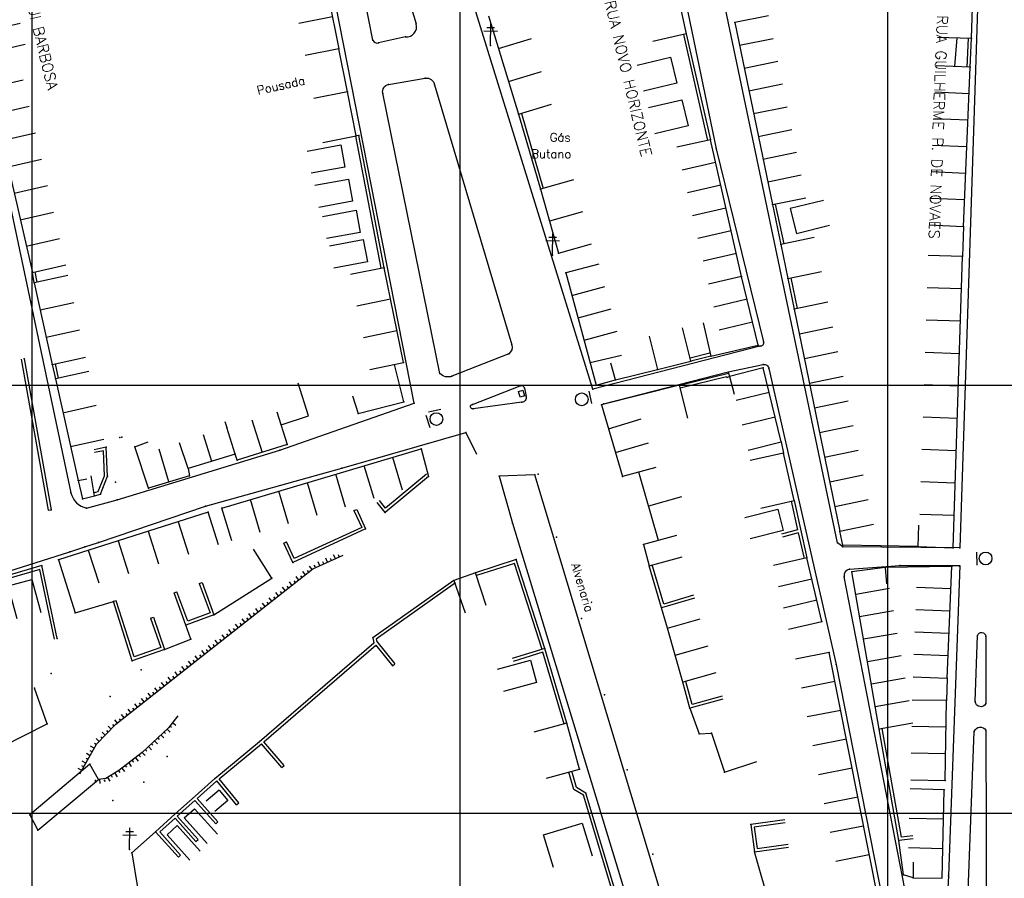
# Model space of a CAD drawing. Header units: millimetres. Extents: x 196436 to 199900, y 8705373 to 8708636.
# Tile 46 of 92: x 198297 to 198527, y 8706585 to 8706785. Entities that reach past the tile are written whole.
import ezdxf
from ezdxf.enums import TextEntityAlignment as Align

# ---------------------------------------------------------------- set-up
doc = ezdxf.new("R2010")
doc.units = ezdxf.units.MM
doc.header["$LTSCALE"] = 5
for name, color, linetype in [('CASA', 6, 'Continuous'), ('CERCA', 3, 'CERCA_LINE'), ('MALHA', 9, 'Continuous'), ('MEIO-FIO', 7, 'Continuous'), ('MURO', 9, 'Continuous'), ('PE', 7, 'Continuous'), ('PL', 23, 'Continuous'), ('PONTE', 3, 'Continuous'), ('POSTE', 3, 'Continuous'), ('TALUDE', 212, 'Continuous'), ('TEXTO', 2, 'Continuous'), ('TXT_NRUA', 3, 'Continuous')]:
    doc.layers.add(name, color=color, linetype=linetype)
doc.styles.add('GEOSIS', font='ROMANS.SHX')
doc.linetypes.add('CERCA_LINE', pattern='A,0.5,-0.2,["X",Standard,S=0.1,R=0,X=-0.1,Y=-0.05],-0.25', length=0.95)

# ---------------------------------------------------------------- blocks, each defined once
blk = doc.blocks.new('C')
at = {"layer": 'CASA'}
blk.add_lwpolyline([(0, 0), (0, 8)], dxfattribs=at)
blk = doc.blocks.new('A$C52B76FAD')
at = {"layer": 'CASA'}
for points in [[(0, 8), (0, 0)], [(0, 8), (5, 8)], [(5, 8), (5, 0)]]:
    blk.add_lwpolyline(points, dxfattribs=at)
blk = doc.blocks.new('A$C4E6421C2')
at = {"layer": 'CASA', "rotation": 289.1624398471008}
blk.add_blockref('A$C52B76FAD', (0, 4.72), dxfattribs=at)
blk = doc.blocks.new('T1')
at = {"layer": 'TALUDE'}
for points in [[(0, 0), (0, 1)], [(1, 0), (1, 0.5)]]:
    blk.add_lwpolyline(points, dxfattribs=at)
blk = doc.blocks.new('PL')
at = {"layer": 'PL'}
blk.add_line((2.01, 1.49), (2.01, -1.49), dxfattribs=at)
blk.add_circle((0, 0), 1.49, dxfattribs=at)

msp = doc.modelspace()

# ---------------------------------------------------------------- linework, layer by layer
at = {"layer": 'CASA'}
for p, q in [((198359.873, 8706839.244), (198371.724, 8706778.614)), ((198519.644, 8706781.113), (198520.61, 8706810.442)), ((198448.345, 8706802.636), (198452.957, 8706782.127)), ((198406.765, 8706786.367), (198413.776, 8706763.345)), ((198472.16, 8706786.378), (198464.323, 8706784.767)), ((198464.323, 8706784.767), (198473.073, 8706742.209)), ((198452.957, 8706782.127), (198445.152, 8706780.372)), ((198511.648, 8706781.377), (198519.644, 8706781.113)), ((198371.724, 8706778.614), (198363.873, 8706777.079)), ((198288.768, 8706775.789), (198300.132, 8706726.324)), ((198519.315, 8706774.344), (198511.323, 8706774.684)), ((198517.733, 8706737.118), (198519.315, 8706774.344)), ((198413.776, 8706763.345), (198421.429, 8706765.676)), ((198376.423, 8706758.377), (198375.832, 8706758.298)), ((198458.582, 8706757.38), (198450.781, 8706755.607)), ((198465.893, 8706725.453), (198458.582, 8706757.38)), ((198426.566, 8706747.988), (198418.868, 8706745.812)), ((198418.868, 8706745.812), (198423.085, 8706730.9)), ((198473.073, 8706742.209), (198480.909, 8706743.82)), ((198428.675, 8706740.532), (198420.976, 8706738.356)), ((198509.741, 8706737.458), (198517.733, 8706737.118)), ((198423.085, 8706730.9), (198430.783, 8706733.077)), ((198517.508, 8706730.062), (198509.512, 8706730.322)), ((198515.296, 8706662.006), (198517.508, 8706730.062)), ((198300.132, 8706726.324), (198307.928, 8706728.115)), ((198382.324, 8706727.479), (198374.485, 8706725.883)), ((198386.843, 8706705.285), (198382.324, 8706727.479)), ((198432.535, 8706728.332), (198424.814, 8706726.24)), ((198308.389, 8706725.676), (198300.575, 8706723.962)), ((198424.814, 8706726.24), (198431.912, 8706700.038)), ((198465.893, 8706725.453), (198458.112, 8706723.593)), ((198469.744, 8706709.347), (198465.893, 8706725.453)), ((198300.575, 8706723.962), (198304.768, 8706704.846)), ((198486.036, 8706719.422), (198478.199, 8706717.815)), ((198478.199, 8706717.815), (198488.844, 8706665.909)), ((198456.88, 8706714.606), (198458.668, 8706706.808)), ((198458.668, 8706706.808), (198469.744, 8706709.347)), ((198304.768, 8706704.846), (198312.582, 8706706.56)), ((198379.004, 8706703.689), (198386.843, 8706705.285)), ((198436.429, 8706701.229), (198435.345, 8706705.138)), ((198470.958, 8706704.066), (198463.074, 8706702.027)), ((198475.156, 8706686.744), (198470.958, 8706704.066)), ((198313.305, 8706703.223), (198305.499, 8706701.476)), ((198305.499, 8706701.476), (198310.809, 8706677.746)), ((198364.684, 8706692.86), (198362.218, 8706700.47)), ((198431.912, 8706700.038), (198436.429, 8706701.229)), ((198451.335, 8706700.052), (198433.12, 8706695.398)), ((198453.316, 8706692.301), (198451.335, 8706700.052)), ((198433.12, 8706695.398), (198438.083, 8706678.704)), ((198357.289, 8706693.786), (198359.698, 8706686.157)), ((198358.241, 8706690.772), (198364.684, 8706692.86)), ((198347.503, 8706683.906), (198345.608, 8706690.098)), ((198351.448, 8706691.942), (198353.857, 8706684.314)), ((198342.039, 8706682.211), (198340.144, 8706688.404)), ((198327.28, 8706675.956), (198324.054, 8706685.618)), ((198336.575, 8706680.516), (198334.5, 8706686.502)), ((198359.698, 8706686.157), (198348.016, 8706682.47)), ((198467.381, 8706684.86), (198475.156, 8706686.744)), ((198332.049, 8706677.401), (198329.73, 8706685.057)), ((198347.503, 8706683.906), (198336.575, 8706680.516)), ((198344.448, 8706671.307), (198391, 8706685.117)), ((198348.016, 8706682.47), (198347.503, 8706683.906)), ((198391, 8706685.117), (198392.715, 8706678.658)), ((198475.685, 8706684.134), (198467.876, 8706682.396)), ((198478.155, 8706673.037), (198475.685, 8706684.134)), ((198314.631, 8706674.174), (198313.862, 8706678.827)), ((198336.819, 8706678.845), (198327.28, 8706675.956)), ((198336.575, 8706680.516), (198336.819, 8706678.845)), ((198310.809, 8706677.746), (198311.821, 8706673.474)), ((198311.821, 8706673.474), (198314.631, 8706674.174)), ((198470.346, 8706671.299), (198478.155, 8706673.037)), ((198341.194, 8706670.338), (198306.204, 8706659.187)), ((198343.623, 8706662.716), (198341.194, 8706670.338)), ((198346.723, 8706663.637), (198344.448, 8706671.307)), ((198488.844, 8706665.909), (198496.681, 8706667.517)), ((198507.16, 8706662.285), (198515.296, 8706662.006)), ((198306.204, 8706659.187), (198310.166, 8706646.775)), ((198481.164, 8706659.657), (198473.37, 8706657.854)), ((198484.605, 8706644.775), (198481.164, 8706659.657)), ((198499.404, 8706657.385), (198491.637, 8706656.36)), ((198498.049, 8706619.626), (198491.637, 8706656.36)), ((198514.98, 8706657.665), (198499.404, 8706657.385)), ((198513.945, 8706631.526), (198514.98, 8706657.665)), ((198310.166, 8706646.775), (198319.085, 8706649.425)), ((198448.546, 8706643.234), (198456.236, 8706645.44)), ((198476.81, 8706642.973), (198484.605, 8706644.775)), ((198452.178, 8706630.573), (198448.546, 8706643.234)), ((198450.362, 8706636.904), (198458.052, 8706639.109)), ((198486.358, 8706637.535), (198478.51, 8706635.979)), ((198502.432, 8706556.425), (198486.358, 8706637.535)), ((198459.868, 8706632.779), (198452.178, 8706630.573)), ((198505.951, 8706631.843), (198513.945, 8706631.526)), ((198513.739, 8706626.299), (198505.74, 8706626.428)), ((198513.437, 8706607.631), (198513.739, 8706626.299)), ((198505.93, 8706621.001), (198498.049, 8706619.626)), ((198505.438, 8706607.76), (198513.437, 8706607.631)), ((198513.245, 8706605.473), (198505.248, 8706605.676)), ((198512.719, 8706584.756), (198513.245, 8706605.473)), ((198505.97, 8706588.5), (198505.945, 8706584.849)), ((198505.945, 8706584.849), (198512.719, 8706584.756))]:
    msp.add_line(p, q, dxfattribs=at)
for points in [[(198515.748, 8706774.496), (198516.227, 8706781.226)], [(198518.616, 8706774.378), (198518.945, 8706781.147)], [(198519.315, 8706774.344), (198519.644, 8706781.113)], [(198373.762, 8706768.594), (198371.724, 8706778.614)], [(198441.462, 8706774.844), (198449.242, 8706776.707), (198450.713, 8706770.565), (198442.933, 8706768.702)], [(198367.989, 8706756.721), (198375.832, 8706758.298), (198373.762, 8706768.594), (198365.919, 8706767.018)], [(198444.114, 8706764.881), (198451.894, 8706766.743), (198453.365, 8706760.601), (198445.585, 8706758.738)], [(198364.36, 8706754.739), (198372.226, 8706756.193), (198373.185, 8706751.006), (198365.318, 8706749.553)], [(198366.147, 8706746.747), (198374.014, 8706748.201), (198374.972, 8706743.014), (198367.105, 8706741.561)], [(198485.019, 8706743.211), (198477.25, 8706741.304), (198478.682, 8706735.47), (198486.451, 8706737.378)], [(198367.937, 8706739.456), (198375.804, 8706740.91), (198376.763, 8706735.723), (198368.896, 8706734.269)], [(198369.589, 8706732.585), (198377.456, 8706734.039), (198378.415, 8706728.852), (198370.548, 8706727.398)], [(198482.877, 8706734.514), (198475.047, 8706732.876), (198476.707, 8706724.941), (198484.538, 8706726.58)], [(198444.306, 8706711.451), (198446.259, 8706703.693), (198454.018, 8706705.646), (198452.065, 8706713.404)], [(198430.492, 8706705.278), (198437.806, 8706707.053)], [(198374.974, 8706697.556), (198376.25, 8706693.408), (198386.942, 8706696.131), (198384.745, 8706704.858)], [(198436.429, 8706701.229), (198446.259, 8706703.693)], [(198463.074, 8706702.027), (198464.165, 8706697.917)], [(198345.133, 8706691.547), (198345.608, 8706690.098)], [(198314.631, 8706674.174), (198316.068, 8706674.56), (198317.705, 8706678.717), (198317.389, 8706685.552), (198314.538, 8706684.938)], [(198324.054, 8706685.618), (198327.229, 8706686.776)], [(198475.156, 8706686.744), (198475.685, 8706684.134)], [(198314.45, 8706674.85), (198315.546, 8706675.144), (198316.998, 8706678.834), (198316.728, 8706684.694), (198314.685, 8706684.254)], [(198445.816, 8706680.755), (198438.083, 8706678.704)], [(198446.428, 8706663.701), (198441.864, 8706679.707)], [(198310.809, 8706677.746), (198312.839, 8706678.09)], [(198466.615, 8706669.048), (198474.373, 8706671.003), (198475.616, 8706666.065), (198467.859, 8706664.111)], [(198507.16, 8706662.285), (198507.27, 8706667.284)], [(198450.674, 8706664.844), (198442.949, 8706662.764), (198444.282, 8706657.815), (198452.006, 8706659.895)], [(198406.186, 8706648.549), (198403.718, 8706656.159), (198398.639, 8706654.374), (198401.292, 8706646.826)], [(198499.404, 8706657.385), (198499.741, 8706653.615)], [(198296.569, 8706645.372), (198294.477, 8706653.093), (198300.003, 8706654.591), (198302.096, 8706646.869)], [(198408.832, 8706633.655), (198416.565, 8706635.703), (198417.947, 8706630.484), (198410.213, 8706628.437)], [(198420.294, 8706608.167), (198428.009, 8706610.282), (198425.068, 8706621.011), (198417.353, 8706618.896)], [(198343.792, 8706605.365), (198340.731, 8706602.79)], [(198343.792, 8706605.365), (198345.846, 8706602.923)], [(198345.846, 8706602.923), (198342.784, 8706600.349)], [(198335.639, 8706598.872), (198338.021, 8706601.009)], [(198338.021, 8706601.009), (198343.363, 8706595.053)], [(198335.639, 8706598.872), (198340.981, 8706592.916)], [(198331.61, 8706594.95), (198333.992, 8706597.087)], [(198333.992, 8706597.087), (198339.333, 8706591.131)], [(198421.947, 8706587.267), (198419.611, 8706594.918), (198428.618, 8706597.668), (198430.954, 8706590.017)], [(198331.61, 8706594.95), (198336.951, 8706588.994)]]:
    msp.add_lwpolyline(points, dxfattribs=at)
msp.add_lwpolyline([(198413.735, 8706698.514), (198414.776, 8706698.812), (198415.154, 8706697.488), (198414.113, 8706697.191)], close=True, dxfattribs=at)
for p in [(198464.324, 8706784.766, 689.473), (198452.957, 8706782.126, 689.509), (198519.644, 8706781.112, 690.477), (198371.725, 8706778.613, 686.991), (198519.316, 8706774.343, 691.013), (198373.762, 8706768.593, 687.698), (198413.776, 8706763.344, 689.884), (198375.832, 8706758.297, 688.331), (198458.582, 8706757.379, 690.815), (198418.869, 8706745.81, 690.874), (198473.073, 8706742.208, 691.624), (198517.734, 8706737.117, 692.55), (198475.047, 8706732.875, 692.144), (198423.085, 8706730.899, 691.568), (198517.508, 8706730.061, 692.917), (198382.324, 8706727.478, 690.347), (198300.133, 8706726.326, 689.362), (198424.814, 8706726.239, 692.49), (198465.893, 8706725.452, 692.556), (198476.707, 8706724.94, 692.676), (198300.576, 8706723.964, 689.584), (198478.199, 8706717.814, 693.185), (198469.744, 8706709.346, 693.252), (198458.668, 8706706.807, 693.52), (198304.768, 8706704.845, 689.474), (198386.843, 8706705.284, 691.324), (198454.018, 8706705.645, 693.586), (198470.958, 8706704.065, 693.547), (198305.499, 8706701.475, 689.427), (198446.259, 8706703.692, 693.657), (198431.912, 8706700.037, 693.668), (198436.429, 8706701.228, 693.652), (198451.336, 8706700.051, 693.534), (198386.942, 8706696.129, 691.736), (198433.12, 8706695.397, 693.78), (198376.25, 8706693.407, 691.41), (198324.054, 8706685.617, 688.609), (198359.698, 8706686.156, 691.35), (198475.156, 8706686.743, 694.901), (198347.503, 8706683.904, 691.093), (198391, 8706685.115, 692.684), (198475.685, 8706684.133, 694.987), (198348.016, 8706682.468, 691.11), (198336.819, 8706678.844, 690.49), (198392.715, 8706678.656, 693.458), (198438.083, 8706678.702, 695.36), (198310.809, 8706677.745, 689.326), (198314.631, 8706674.173, 688.908), (198327.28, 8706675.955, 689.999), (198311.821, 8706673.473, 689.198), (198478.155, 8706673.035, 695.608), (198341.194, 8706670.337, 690.796), (198344.448, 8706671.306, 691.08), (198488.845, 8706665.908, 696.117), (198442.949, 8706662.762, 696.576), (198507.161, 8706662.284, 697.192), (198515.297, 8706662.004, 696.787), (198306.204, 8706659.186, 690.5), (198444.281, 8706657.813, 696.718), (198481.164, 8706659.656, 696.696), (198403.718, 8706656.158, 694.013), (198491.637, 8706656.359, 697.042), (198499.404, 8706657.384, 697.437), (198514.98, 8706657.664, 697.344), (198398.638, 8706654.372, 694.353), (198319.086, 8706649.424, 690.525), (198310.167, 8706646.773, 690.227), (198484.605, 8706644.774, 697.895), (198448.546, 8706643.232, 696.892), (198486.358, 8706637.534, 698.467), (198452.177, 8706630.571, 697.813), (198513.945, 8706631.525, 699.38), (198513.739, 8706626.297, 699.895), (198425.067, 8706621.009, 696.909), (198498.049, 8706619.625, 699.892), (198428.008, 8706610.28, 697.848), (198513.438, 8706607.63, 700.927), (198513.245, 8706605.472, 700.959), (198505.946, 8706584.848, 702.698)]:
    msp.add_point(p, dxfattribs=at)
at = {"layer": 'CERCA'}
for p, q in [((198303.58, 8706620.824), (198300.657, 8706629.195)), ((198292.973, 8706615.476), (198303.58, 8706620.824))]:
    msp.add_line(p, q, dxfattribs=at)
for points in [[(198517.733, 8706737.118), (198517.508, 8706730.062)], [(198507.16, 8706662.285), (198489.545, 8706662.646), (198488.844, 8706665.909)], [(198356.062, 8706654.929), (198351.778, 8706661.685)], [(198342.553, 8706646.362), (198356.062, 8706654.929)], [(198448.546, 8706643.234), (198447.2, 8706647.973)], [(198331.034, 8706638.257), (198337.176, 8706640.648), (198336.028, 8706643.953)], [(198513.945, 8706631.526), (198513.739, 8706626.299)], [(198453.81, 8706624.532), (198455.978, 8706618.538), (198458.823, 8706618.692), (198461.877, 8706609.538), (198469.466, 8706612.07)], [(198328.913, 8706595.656), (198323.348, 8706590.736), (198324.703, 8706582.623)], [(198505.945, 8706584.849), (198503.747, 8706585.575), (198502.644, 8706593.565)], [(198484.217, 8706566.476), (198476.522, 8706564.286), (198468.929, 8706590.967)]]:
    msp.add_lwpolyline(points, dxfattribs=at)
for p in [(198489.546, 8706662.645, 696.513), (198356.063, 8706654.928, 693.333), (198337.177, 8706640.647, 692.543), (198300.658, 8706629.193, 690.647), (198303.581, 8706620.823, 690.348), (198458.822, 8706618.69, 698.134), (198455.977, 8706618.536, 698.192), (198461.877, 8706609.536, 699.097), (198323.349, 8706590.735, 692.067), (198503.747, 8706585.574, 702.403)]:
    msp.add_point(p, dxfattribs=at)
at = {"layer": 'MALHA'}
for p, q in [((198300, 8708635.599), (198300, 8705384.785)), ((198300, 8708635.599), (198300, 8705384.785)), ((198400, 8708635.599), (198400, 8705384.785)), ((198400, 8708635.599), (198400, 8705384.785)), ((198500, 8708635.599), (198500, 8705384.785)), ((198500, 8708635.599), (198500, 8705384.785)), ((196441.61, 8706700), (199000, 8706700)), ((196441.61, 8706600), (199000, 8706600)), ((196441.61, 8706600), (199000, 8706600))]:
    msp.add_line(p, q, dxfattribs=at)
at = {"layer": 'MEIO-FIO'}
for p, q in [((198367.782, 8706858.242), (198389.82, 8706784.436)), ((198379.701, 8706780.687), (198367.39, 8706844.328)), ((198387.347, 8706781.405), (198381.038, 8706779.993)), ((198409.217, 8706678.766), (198412.313, 8706667.731)), ((198455.761, 8706552.349), (198417.526, 8706679.08)), ((198412.313, 8706667.731), (198445.142, 8706560.096)), ((198491.099, 8706657.037), (198502.835, 8706657.862)), ((198502.835, 8706657.862), (198516.863, 8706657.9)), ((198516.863, 8706657.9), (198514.21, 8706585.307)), ((198509.815, 8706552.607), (198489.876, 8706655.217)), ((198514.21, 8706585.307), (198512.488, 8706552.676))]:
    msp.add_line(p, q, dxfattribs=at)
for points in [[(198275.151, 8706830.458), (198293.033, 8706751.218), (198309.157, 8706674.853, 0.3025462), (198312.787, 8706671.297), (198319.934, 8706673.23), (198357.955, 8706684.838), (198389.357, 8706695.782), (198366.436, 8706812.38), (198361.268, 8706839.418), (198351.037, 8706899.821)], [(198453.69, 8706828.144), (198521.213, 8706829.623, -0.4323837), (198522.361, 8706828.454), (198516.896, 8706661.982), (198489.524, 8706662.203), (198488.331, 8706663.159), (198453.69, 8706828.144)], [(198459.95, 8706755.283), (198470.995, 8706710.121, -0.5000975), (198470.114, 8706709.1), (198431.085, 8706699.091), (198400.057, 8706799.427)], [(198383.359, 8706770.308), (198391.959, 8706771.766, -0.4296686), (198394.076, 8706770.178), (198412.206, 8706709.445, -0.3249062), (198411.474, 8706707.364), (198398.195, 8706702.108, -0.3137812), (198395.359, 8706702.776), (198382.001, 8706768.23, -0.4111708), (198383.359, 8706770.308, 9.4173614)], [(198462.774, 8706703.103), (198470.902, 8706704.832, -0.4541025), (198472.263, 8706703.885), (198487.985, 8706634.727), (198505.851, 8706544.106, -0.3185166), (198502.815, 8706537.343), (198483.663, 8706526.605), (198477.097, 8706527.594)], [(198402.956, 8706695.533), (198414.17, 8706699.897, -0.4768191), (198415.12, 8706699.354), (198415.543, 8706697.35, -0.4766849), (198414.489, 8706696.052), (198403.134, 8706694.497, -0.9663089), (198402.956, 8706695.533, 0.1266374)], [(198200.37, 8706508.498), (198169.991, 8706619.52, -0.5121235), (198171.144, 8706620.948), (198280.088, 8706651.95), (198308.884, 8706661.071)], [(198520.489, 8706626.055), (198521.002, 8706641.491, -0.8216551), (198522.967, 8706641.29), (198522.945, 8706625.61, -0.7785918), (198520.489, 8706626.055, -0.6977274)], [(198518.368, 8706569.339), (198520.243, 8706619.087, -0.6066082), (198522.986, 8706619.4), (198523.142, 8706570.541, -0.4064671), (198520.721, 8706568.039, -0.27392), (198518.368, 8706569.339, 0.970977)]]:
    msp.add_lwpolyline(points, format="xyb", dxfattribs=at)
for points in [[(198438.792, 8706857.197), (198459.95, 8706755.283)], [(198297.504, 8706706.085), (198303.805, 8706670.79)], [(198298.193, 8706706.208), (198304.495, 8706670.913)], [(198433.577, 8706695.692), (198462.774, 8706703.103)], [(198308.884, 8706661.071), (198312.413, 8706662.243), (198315.613, 8706663.246), (198340.617, 8706671.734), (198372.471, 8706680.604), (198401.449, 8706688.992), (198403.947, 8706683.869)], [(198417.526, 8706679.08), (198409.217, 8706678.766)], [(198303.805, 8706670.79), (198304.495, 8706670.913)]]:
    msp.add_lwpolyline(points, dxfattribs=at)
for centre, radius, start, end in [((198387.555, 8706783.759), 2.364, 264.96384, 16.62472), ((198380.782, 8706781.136), 1.171, 202.53909, 282.61078), ((198491.416, 8706655.503), 1.566, 101.66521, 190.5092)]:
    msp.add_arc(centre, radius, start, end, dxfattribs=at)
for p in [(198389.82, 8706784.435, 688.329), (198379.701, 8706780.686, 687.085), (198381.038, 8706779.993, 687.137), (198387.348, 8706781.404, 687.848), (198391.96, 8706771.765, 688.701), (198382.001, 8706768.23, 687.872), (198383.359, 8706770.307, 687.829), (198394.077, 8706770.177, 689.048), (198459.951, 8706755.282, 690.797), (198412.206, 8706709.443, 693.028), (198470.114, 8706709.099, 693.241), (198470.995, 8706710.12, 693.21), (198411.474, 8706707.362, 693.06), (198470.902, 8706704.831, 693.38), (198472.263, 8706703.884, 693.439), (198395.359, 8706702.774, 691.736), (198398.195, 8706702.106, 692.091), (198414.171, 8706699.895, 693.523), (198415.12, 8706699.353, 693.615), (198415.543, 8706697.349, 693.702), (198431.085, 8706699.09, 693.603), (198389.357, 8706695.78, 691.943), (198402.956, 8706695.532, 692.986), (198414.489, 8706696.05, 693.655), (198433.578, 8706695.691, 693.743), (198403.134, 8706694.496, 693.07), (198401.449, 8706688.99, 693.043), (198357.955, 8706684.837, 691.19), (198372.471, 8706680.602, 691.803), (198409.217, 8706678.765, 693.778), (198417.526, 8706679.078, 694.175), (198309.157, 8706674.852, 689.71), (198319.934, 8706673.228, 689.576), (198340.617, 8706671.732, 690.677), (198312.787, 8706671.295, 689.576), (198412.313, 8706667.729, 694.178), (198315.613, 8706663.245, 689.992), (198488.331, 8706663.158, 696.309), (198308.884, 8706661.07, 690.033), (198312.413, 8706662.242, 689.885), (198489.524, 8706662.202, 696.462), (198516.896, 8706661.981, 696.778), (198502.835, 8706657.861, 697.186), (198491.1, 8706657.035, 696.889), (198516.794, 8706657.684, 697.151), (198489.876, 8706655.216, 696.958), (198521.002, 8706641.489, 698.707), (198522.967, 8706641.289, 698.724), (198487.986, 8706634.726, 698.512), (198520.489, 8706626.053, 699.891), (198522.945, 8706625.609, 699.867), (198520.244, 8706619.086, 700.335), (198522.986, 8706619.399, 700.266), (198514.21, 8706585.306, 702.591)]:
    msp.add_point(p, dxfattribs=at)
at = {"layer": 'MURO'}
for p, q in [((198381.636, 8706727.348), (198375.736, 8706758.246)), ((198382.324, 8706727.479), (198376.423, 8706758.377)), ((198300.575, 8706723.962), (198300.132, 8706726.324)), ((198301.259, 8706724.112), (198300.814, 8706726.481)), ((198392.715, 8706678.658), (198382.595, 8706670.283)), ((198392.269, 8706679.197), (198382.688, 8706671.269)), ((198380.683, 8706672.594), (198380.683, 8706672.594)), ((198382.595, 8706670.283), (198380.683, 8706672.594)), ((198382.688, 8706671.269), (198381.222, 8706673.04)), ((198375.289, 8706670.685), (198377.091, 8706666.78)), ((198375.925, 8706670.978), (198378.02, 8706666.438)), ((198378.02, 8706666.438), (198360.998, 8706658.584)), ((198377.091, 8706666.78), (198361.34, 8706659.513)), ((198360.998, 8706658.584), (198358.903, 8706663.124)), ((198361.34, 8706659.513), (198359.539, 8706663.417)), ((198302.374, 8706657.829), (198282.534, 8706652.089)), ((198305.951, 8706640.805), (198302.374, 8706657.829)), ((198339.125, 8706653.625), (198341.654, 8706646.777)), ((198339.782, 8706653.867), (198342.553, 8706646.362)), ((198336.028, 8706643.953), (198333.256, 8706651.457)), ((198336.442, 8706644.852), (198333.913, 8706651.7)), ((198323.464, 8706635.622), (198319.085, 8706649.425)), ((198323.914, 8706636.52), (198319.752, 8706649.637)), ((198342.553, 8706646.362), (198336.028, 8706643.953)), ((198341.654, 8706646.777), (198336.442, 8706644.852)), ((198327.744, 8706645.582), (198330.143, 8706638.688)), ((198328.405, 8706645.812), (198331.034, 8706638.257)), ((198353.234, 8706616.735), (198379.962, 8706639.788)), ((198331.034, 8706638.257), (198323.464, 8706635.622)), ((198330.143, 8706638.688), (198323.914, 8706636.52)), ((198354.221, 8706616.662), (198380.419, 8706639.258)), ((198342.771, 8706608.085), (198353.234, 8706616.735)), ((198358.989, 8706611.134), (198354.221, 8706616.662)), ((198343.757, 8706607.991), (198353.68, 8706616.196)), ((198358.459, 8706610.677), (198353.68, 8706616.196)), ((198358.459, 8706610.677), (198358.989, 8706611.134)), ((198338.152, 8706603.942), (198342.771, 8706608.085)), ((198338.619, 8706603.421), (198343.239, 8706607.564)), ((198347.869, 8706601.919), (198343.239, 8706607.564)), ((198348.408, 8706602.365), (198343.757, 8706607.991)), ((198333.532, 8706599.799), (198338.152, 8706603.942)), ((198334, 8706599.277), (198338.098, 8706602.953)), ((198338.098, 8706602.953), (198342.972, 8706597.519)), ((198338.619, 8706603.421), (198343.493, 8706597.986)), ((198347.869, 8706601.919), (198348.408, 8706602.365)), ((198328.913, 8706595.656), (198333.532, 8706599.799)), ((198329.901, 8706595.602), (198333.479, 8706598.81)), ((198333.479, 8706598.81), (198338.353, 8706593.376)), ((198334, 8706599.277), (198338.874, 8706593.843)), ((198342.972, 8706597.519), (198343.493, 8706597.986)), ((198334.254, 8706589.7), (198328.913, 8706595.656)), ((198334.776, 8706590.167), (198329.901, 8706595.602)), ((198338.353, 8706593.376), (198338.874, 8706593.843))]:
    msp.add_line(p, q, dxfattribs=at)
for points in [[(198452.274, 8706781.972), (198457.899, 8706757.225)], [(198452.957, 8706782.127), (198458.582, 8706757.38)], [(198413.776, 8706763.345), (198418.868, 8706745.812)], [(198414.448, 8706763.541), (198419.54, 8706746.007)], [(198473.073, 8706742.209), (198475.047, 8706732.876)], [(198473.758, 8706742.354), (198475.732, 8706733.02)], [(198476.707, 8706724.941), (198478.199, 8706717.815)], [(198477.392, 8706725.084), (198478.884, 8706717.958)], [(198458.498, 8706707.487), (198453.848, 8706706.325)], [(198458.668, 8706706.808), (198454.018, 8706705.646)], [(198304.768, 8706704.846), (198305.499, 8706701.476)], [(198305.452, 8706704.994), (198306.183, 8706701.624)], [(198451.335, 8706700.052), (198462.796, 8706702.839), (198463.074, 8706702.027)], [(198451.501, 8706699.372), (198462.341, 8706702.008), (198462.412, 8706701.8)], [(198462.412, 8706701.8), (198463.074, 8706702.027)], [(198477.472, 8706672.883), (198478.982, 8706666.168)], [(198478.155, 8706673.037), (198481.164, 8706659.657)], [(198375.289, 8706670.685), (198375.925, 8706670.978)], [(198478.982, 8706666.168), (198475.233, 8706665.182)], [(198479.136, 8706665.485), (198475.411, 8706664.505)], [(198479.136, 8706665.485), (198480.481, 8706659.503)], [(198479.837, 8706665.67), (198479.813, 8706665.663)], [(198358.903, 8706663.124), (198359.539, 8706663.417)], [(198419.927, 8706638.458), (198413.221, 8706659.24), (198403.718, 8706656.159)], [(198419.26, 8706638.244), (198412.77, 8706658.358), (198403.934, 8706655.493)], [(198454.87, 8706650.247), (198447.2, 8706647.973), (198444.282, 8706657.815)], [(198454.671, 8706650.918), (198447.672, 8706648.843), (198444.953, 8706658.014)], [(198305.265, 8706640.662), (198301.844, 8706656.947), (198283.269, 8706651.573), (198283.271, 8706651.535), (198284.856, 8706643.743)], [(198339.125, 8706653.625), (198339.782, 8706653.867)], [(198398.639, 8706654.374), (198379.662, 8706640.94), (198379.962, 8706639.788)], [(198399.043, 8706653.802), (198380.461, 8706640.649), (198380.602, 8706640.11), (198384.829, 8706634.849)], [(198333.256, 8706651.457), (198333.913, 8706651.7)], [(198319.752, 8706649.637), (198319.085, 8706649.425)], [(198327.744, 8706645.582), (198328.405, 8706645.812)], [(198380.419, 8706639.258), (198384.284, 8706634.411)], [(198425.068, 8706621.011), (198419.927, 8706638.458), (198412.282, 8706636.099)], [(198424.397, 8706620.813), (198419.455, 8706637.581), (198412.488, 8706635.43)], [(198384.284, 8706634.411), (198384.829, 8706634.849)], [(198461.533, 8706626.619), (198453.81, 8706624.532), (198452.178, 8706630.573)], [(198461.351, 8706627.295), (198454.304, 8706625.391), (198452.854, 8706630.756)], [(198505.994, 8706593.991), (198502.644, 8706593.565), (198498.049, 8706619.626)], [(198505.906, 8706594.686), (198503.218, 8706594.344), (198498.739, 8706619.747)], [(198435.987, 8706580.609), (198428.909, 8706604.2), (198426.664, 8706605.501), (198425.535, 8706609.603)], [(198436.657, 8706580.81), (198429.499, 8706604.667), (198427.262, 8706605.963), (198426.21, 8706609.789)], [(198475.971, 8706598.432), (198468.047, 8706597.335), (198468.929, 8706590.967), (198476.853, 8706592.065)], [(198476.067, 8706597.739), (198468.836, 8706596.737), (198469.526, 8706591.756), (198476.757, 8706592.758)], [(198334.254, 8706589.7), (198334.776, 8706590.167)]]:
    msp.add_lwpolyline(points, dxfattribs=at)
for p in [(198376.424, 8706758.376, 688.343), (198298.193, 8706706.207, 689.718), (198462.797, 8706702.838, 693.445), (198320.58, 8706687.747, 685.784), (198321.008, 8706687.879, 688.788), (198317.389, 8706685.551, 686.467), (198317.704, 8706678.715, 686.757), (198418.316, 8706679.21, 694.331), (198319.535, 8706677.373, 686.763), (198316.068, 8706674.559, 687.182), (198304.494, 8706670.911, 690.277), (198382.595, 8706670.282, 693.666), (198378.021, 8706666.436, 693.675), (198422.606, 8706664.491, 694.682), (198302.374, 8706657.828, 690.909), (198360.999, 8706658.582, 693.794), (198413.22, 8706659.239, 694.395), (198342.554, 8706646.361, 692.608), (198447.2, 8706647.971, 697.29), (198336.029, 8706643.951, 691.813), (198428.488, 8706645.474, 695.874), (198305.951, 8706640.804, 690.268), (198379.663, 8706640.939, 694.646), (198379.963, 8706639.787, 694.783), (198331.035, 8706638.255, 691.639), (198419.926, 8706638.457, 695.812), (198323.465, 8706635.621, 690.843), (198304.499, 8706632.594, 690.111), (198433.837, 8706627.653, 696.942), (198453.81, 8706624.53, 698.175), (198353.235, 8706616.734, 694.143), (198439.169, 8706610.103, 698.318), (198342.772, 8706608.083, 693.59), (198429.499, 8706604.665, 698.136), (198328.914, 8706595.654, 692.359), (198468.046, 8706597.332, 700.31), (198502.644, 8706593.564, 701.855), (198468.928, 8706590.965, 700.591), (198445.173, 8706590.36, 699.982)]:
    msp.add_point(p, dxfattribs=at)
at = {"layer": 'PE'}
for p in [(198325.564, 8706633.465, 691.719), (198318.286, 8706627.252, 691.062), (198331.661, 8706613.227, 692.639), (198326.19, 8706607.255, 692.211), (198318.915, 8706602.909, 691.845)]:
    msp.add_point(p, dxfattribs=at)
at = {"layer": 'PONTE'}
msp.add_lwpolyline([(198299.548, 8706599.577), (198301.432, 8706596.009), (198315.6, 8706607.88), (198313.573, 8706611.446), (198299.548, 8706599.577)], dxfattribs=at)
for p in [(198313.573, 8706611.445, 693.642), (198315.601, 8706607.879, 693.561), (198299.549, 8706599.576, 693.682), (198301.433, 8706596.008, 693.611)]:
    msp.add_point(p, dxfattribs=at)
at = {"layer": 'POSTE'}
for p, q in [((198407.233, 8706779.435), (198407.255, 8706784.475)), ((198405.673, 8706782.802), (198408.823, 8706782.788)), ((198406.376, 8706783.639), (198408.126, 8706783.632)), ((198420.152, 8706733.798), (198423.302, 8706733.784)), ((198420.856, 8706734.635), (198422.606, 8706734.628)), ((198421.712, 8706730.431), (198421.734, 8706735.471)), ((198321.999, 8706595.718), (198323.749, 8706595.71)), ((198322.856, 8706591.514), (198322.878, 8706596.554)), ((198321.295, 8706594.881), (198324.445, 8706594.867))]:
    msp.add_line(p, q, dxfattribs=at)
for p in [(198407.233, 8706779.434, 689.054), (198421.712, 8706730.43, 691.782), (198322.856, 8706591.513, 692.003)]:
    msp.add_point(p, dxfattribs=at)
at = {"layer": 'TALUDE'}
for points in [[(198311.262, 8706609.192), (198315.124, 8706616.121), (198319.67, 8706620.768), (198340.324, 8706637.161), (198356.583, 8706649.926), (198365.69, 8706657.072), (198372.778, 8706660.308)], [(198334.155, 8706622.738), (198331.935, 8706619.956), (198325.779, 8706614.148), (198320.36, 8706609.942), (198317.286, 8706608.059), (198315.6, 8706607.88)]]:
    msp.add_lwpolyline(points, dxfattribs=at)

# ---------------------------------------------------------------- block references
at = {"layer": 'CASA'}
for name, p, rotation in [('A$C4E6421C2', (198298.94, 8706784.413), 173.7753463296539), ('C', (198362.391, 8706784.658), 281.0598645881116), ('C', (198409.102, 8706778.693), 286.9377331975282), ('C', (198465.417, 8706779.447), 281.61731432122), ('C', (198466.511, 8706774.128), 281.61731432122), ('C', (198411.439, 8706771.019), 286.9377331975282), ('C', (198290.189, 8706769.606), 282.9377861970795), ('C', (198467.604, 8706768.808), 281.61731432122), ('C', (198519.052, 8706768.14), 87.56658891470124), ('C', (198291.609, 8706763.423), 282.9377861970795), ('C', (198468.698, 8706763.488), 281.61731432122), ('C', (198518.788, 8706761.936), 87.56658891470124), ('C', (198293.029, 8706757.24), 282.9377861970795), ('C', (198469.792, 8706758.168), 281.61731432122), ('C', (198470.885, 8706752.849), 281.61731432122), ('C', (198518.524, 8706755.731), 87.56658891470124), ('C', (198294.45, 8706751.056), 282.9377861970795), ('C', (198459.8, 8706752.059), 102.8979042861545), ('C', (198518.261, 8706749.527), 87.56658891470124), ('C', (198471.979, 8706747.529), 281.61731432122), ('C', (198295.87, 8706744.873), 282.9377861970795), ('C', (198461.019, 8706746.738), 102.8979042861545), ('C', (198517.997, 8706743.323), 87.56658891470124), ('C', (198462.237, 8706741.417), 102.8979042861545), ('C', (198297.291, 8706738.69), 282.9377861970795), ('C', (198463.456, 8706736.095), 102.8979042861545), ('C', (198298.711, 8706732.507), 282.9377861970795), ('C', (198464.674, 8706730.774), 102.8979042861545), ('C', (198426.233, 8706720.999), 285.1578776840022), ('C', (198517.262, 8706722.5), 88.13885723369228), ('C', (198383.83, 8706720.081), 101.5101528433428), ('C', (198467.176, 8706720.084), 103.4463159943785), ('C', (198301.973, 8706717.59), 282.3721261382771), ('C', (198427.653, 8706715.759), 285.1578776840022), ('C', (198303.37, 8706711.218), 282.3721261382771), ('C', (198468.46, 8706714.715), 103.4463159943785), ('C', (198479.382, 8706712.047), 281.5905582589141), ('C', (198517.016, 8706714.938), 88.13885723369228), ('C', (198385.337, 8706712.683), 101.5101528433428), ('C', (198429.073, 8706710.519), 285.1578776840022), ('C', (198480.564, 8706706.28), 281.5905582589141), ('C', (198516.771, 8706707.376), 88.13885723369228), ('C', (198481.747, 8706700.513), 281.5905582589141), ('C', (198516.525, 8706699.815), 88.13885723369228), ('C', (198472.357, 8706698.292), 103.6226902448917), ('C', (198307.269, 8706693.566), 282.6141683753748), ('C', (198482.93, 8706694.746), 281.5905582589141), ('C', (198473.756, 8706692.518), 103.6226902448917), ('C', (198516.279, 8706692.253), 88.13885723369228), ('C', (198434.774, 8706689.834), 286.558565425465), ('C', (198484.113, 8706688.978), 281.5905582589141), ('C', (198309.039, 8706685.656), 282.6141683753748), ('C', (198436.429, 8706684.269), 286.558565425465), ('C', (198386.625, 8706675.474), 16.52317034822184), ('C', (198485.296, 8706683.211), 281.5905582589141), ('C', (198516.034, 8706684.691), 88.13885723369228), ('C', (198379.975, 8706673.501), 16.52317034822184), ('C', (198373.324, 8706671.529), 16.52317034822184), ('C', (198486.479, 8706677.444), 281.5905582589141), ('C', (198366.674, 8706669.556), 16.52317034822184), ('C', (198515.788, 8706677.129), 88.13885723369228), ('C', (198360.024, 8706667.583), 16.52317034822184), ('C', (198451.839, 8706673.898), 105.9178179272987), ('C', (198353.374, 8706665.61), 16.52317034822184), ('C', (198487.662, 8706671.677), 281.5905582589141), ('C', (198515.542, 8706669.567), 88.13885723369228), ('C', (198334.196, 8706668.108), 197.6762693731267), ('C', (198327.198, 8706665.878), 197.6762693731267), ('C', (198320.2, 8706663.648), 197.6762693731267), ('C', (198313.202, 8706661.418), 197.6762693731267), ('T1', (198370.959, 8706659.477), 24.53442599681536), ('T1', (198365.526, 8706656.944), 38.12184680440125), ('T1', (198367.32, 8706657.816), 24.53442599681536), ('T1', (198369.139, 8706658.647), 24.53442599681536), ('T1', (198362.379, 8706654.474), 38.12184680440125), ('T1', (198363.953, 8706655.709), 38.12184680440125), ('T1', (198359.232, 8706652.005), 38.12184680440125), ('T1', (198360.806, 8706653.24), 38.12184680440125), ('C', (198482.311, 8706654.696), 103.0189078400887), ('T1', (198356.086, 8706649.535), 38.13583281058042), ('T1', (198357.659, 8706650.77), 38.12184680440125), ('C', (198500.434, 8706652.488), 99.90203174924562), ('C', (198514.773, 8706652.437), 87.73287234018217), ('T1', (198354.513, 8706648.3), 38.13583281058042), ('C', (198483.458, 8706649.736), 103.0189078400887), ('T1', (198351.366, 8706645.83), 38.13583281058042), ('T1', (198352.94, 8706647.065), 38.13583281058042), ('C', (198501.35, 8706647.24), 99.90203174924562), ('C', (198514.566, 8706647.209), 87.73287234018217), ('T1', (198348.22, 8706643.36), 38.13583281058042), ('T1', (198349.793, 8706644.595), 38.13583281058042), ('T1', (198345.074, 8706640.89), 38.13583281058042), ('T1', (198346.647, 8706642.125), 38.13583281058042), ('C', (198502.266, 8706641.992), 99.90203174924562), ('C', (198514.359, 8706641.982), 87.73287234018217), ('T1', (198341.928, 8706638.42), 38.13583281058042), ('T1', (198343.501, 8706639.655), 38.13583281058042), ('T1', (198338.788, 8706635.942), 38.43796732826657), ('T1', (198340.355, 8706637.185), 38.13583281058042), ('C', (198514.152, 8706636.754), 87.73287234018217), ('T1', (198335.655, 8706633.455), 38.43796732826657), ('T1', (198337.221, 8706634.698), 38.43796732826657), ('C', (198503.182, 8706636.745), 99.90203174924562), ('T1', (198334.088, 8706632.212), 38.43796732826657), ('T1', (198330.955, 8706629.725), 38.43796732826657), ('T1', (198332.522, 8706630.968), 38.43796732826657), ('C', (198487.697, 8706630.776), 101.2096978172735), ('C', (198504.098, 8706631.497), 99.90203174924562), ('T1', (198327.822, 8706627.238), 38.43796732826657), ('T1', (198329.389, 8706628.482), 38.43796732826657), ('T1', (198324.689, 8706624.752), 38.43796732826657), ('T1', (198326.256, 8706625.995), 38.43796732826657), ('C', (198505.014, 8706626.249), 99.90203174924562), ('T1', (198321.556, 8706622.265), 38.43796732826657), ('T1', (198323.122, 8706623.508), 38.43796732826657), ('C', (198489.037, 8706624.016), 101.2096978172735), ('T1', (198318.557, 8706619.63), 45.63748176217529), ('T1', (198319.989, 8706621.022), 38.43796732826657), ('T1', (198332.908, 8706621.174), 231.4100857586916), ('T1', (198317.158, 8706618.2), 45.63748176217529), ('T1', (198331.615, 8706619.653), 223.3309883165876), ('C', (198513.639, 8706620.076), 89.07384121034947), ('T1', (198314.593, 8706615.167), 60.86003000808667), ('T1', (198315.76, 8706616.77), 45.63748176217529), ('T1', (198328.705, 8706616.908), 223.3309883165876), ('T1', (198330.16, 8706618.281), 223.3309883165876), ('C', (198490.376, 8706617.257), 101.2096978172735), ('T1', (198313.619, 8706613.42), 60.86003000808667), ('T1', (198325.796, 8706614.163), 223.3309883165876), ('T1', (198327.25, 8706615.536), 223.3309883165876), ('C', (198513.538, 8706613.853), 89.07384121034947), ('T1', (198312.645, 8706611.674), 60.86003000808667), ('T1', (198322.637, 8706611.709), 217.8175607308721), ('T1', (198324.217, 8706612.936), 217.8175607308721), ('T1', (198311.671, 8706609.927), 60.86003000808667), ('T1', (198321.057, 8706610.483), 217.8175607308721), ('C', (198491.716, 8706610.498), 101.2096978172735), ('T1', (198315.782, 8706607.899), 186.0593868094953), ('T1', (198317.702, 8706608.313), 211.489818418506), ('T1', (198319.407, 8706609.358), 211.489818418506), ('C', (198493.055, 8706603.739), 101.2096978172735), ('C', (198513.07, 8706598.567), 88.54706123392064), ('C', (198494.395, 8706596.98), 101.2096978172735), ('C', (198512.895, 8706591.662), 88.54706123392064), ('C', (198495.735, 8706590.221), 101.2096978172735)]:
    msp.add_blockref(name, p, dxfattribs=dict(at, rotation=rotation))
at = {"layer": 'PL'}
for p, rotation in [((198428.535, 8706696.705, 693.8), 12.90035304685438), ((198394.557, 8706692.095, 692.506), 197.0897107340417), ((198394.557, 8706692.095), 102.1296746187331), ((198522.908, 8706659.509, 697.312), 181.0569300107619)]:
    msp.add_blockref('PL', p, dxfattribs=dict(at, rotation=rotation))

# ---------------------------------------------------------------- texts
at = {"layer": 'TEXTO', "style": 'GEOSIS'}
for s, rotation, p in [('Pousada', 12.26226, (198352.994, 8706767.315)), ('Gás ', 359.749, (198421.053, 8706756.356)), (' Butano', 359.749, (198415.38, 8706752.502)), ('Alvenaria', 286.81904, (198425.476, 8706657.939))]:
    msp.add_text(s, height=2, rotation=rotation, dxfattribs=at).set_placement(p, align=Align.BOTTOM_LEFT)
at = {"layer": 'TXT_NRUA', "style": 'GEOSIS'}
for s, rotation, p in [('RUA RUI BARBOSA', 283.57266, (198295.854, 8706798.343)), ('RUA NOVO HORIZONTE', 283.38984, (198433.12, 8706789.431)), ('RUA GUILHERME P. DE NOVAES', 267.8456, (198510.838, 8706786.546))]:
    msp.add_text(s, height=2.5, rotation=rotation, dxfattribs=at).set_placement(p, align=Align.BOTTOM_LEFT)

doc.saveas('drawing.dxf')
